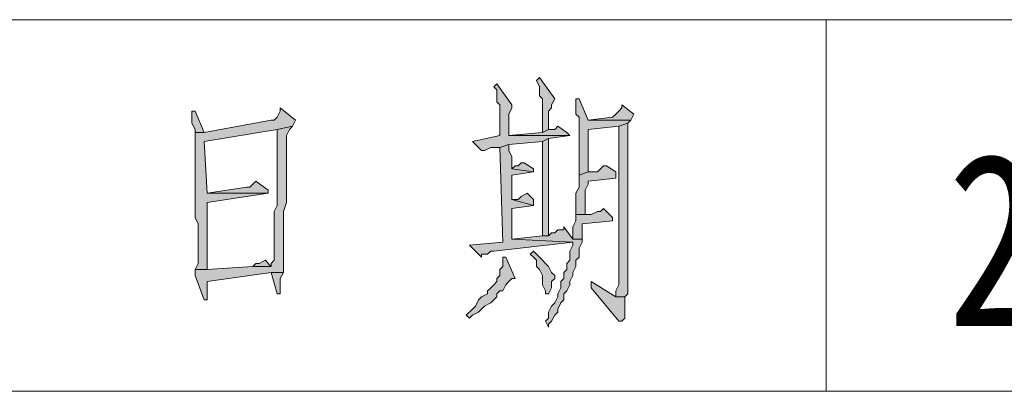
# Model space of a CAD drawing. Extents: x 566443 to 590371, y 3845226 to 3876576.
# Tile 91 of 221: x 586733.89 to 586747.56, y 3853859.71 to 3853864.88. Entities that reach past the tile are written whole.
import ezdxf

# ---------------------------------------------------------------- set-up
doc = ezdxf.new("R2010")
doc.units = 0
doc.layers.get('0').update_dxf_attribs({"linetype": 'CONTINUOUS', "lineweight": 13})
doc.layers.add('C00-00-00', color=7, linetype='CONTINUOUS')
doc.styles.add('图框', font='simfang.ttf', dxfattribs={"width": 0.8})

msp = doc.modelspace()

# ---------------------------------------------------------------- hatches: boundary and pattern name
at = {"layer": 'C00-00-00'}
h = msp.add_hatch(color=256, dxfattribs=at)
h.dxf.hatch_style = 2
h.paths.add_polyline_path([(586740.511, 3853863.986), (586740.468, 3853863.944), (586740.511, 3853863.902), (586740.511, 3853863.732), (586740.553, 3853863.69), (586740.553, 3853863.267), (586740.172, 3853863.182), (586740.299, 3853863.055), (586740.341, 3853863.055), (586740.426, 3853863.097), (586740.553, 3853863.097), (586740.68, 3853863.14), (586741.146, 3853863.182), (586741.23, 3853863.224), (586741.527, 3853863.267), (586740.68, 3853863.267), (586740.68, 3853863.309), (586740.68, 3853863.436), (586740.68, 3853863.478), (586740.68, 3853863.563), (586740.722, 3853863.648), (586740.722, 3853863.69)])
h = msp.add_hatch(color=256, dxfattribs=at)
h.dxf.hatch_style = 2
h.paths.add_polyline_path([(586741.103, 3853864.071), (586741.061, 3853864.029), (586741.103, 3853863.944), (586741.103, 3853863.817), (586741.146, 3853863.775), (586741.146, 3853863.309), (586741.23, 3853863.351), (586741.23, 3853863.605), (586741.273, 3853863.648), (586741.273, 3853863.69), (586741.315, 3853863.775)])
h = msp.add_hatch(color=256, dxfattribs=at)
h.dxf.hatch_style = 2
h.paths.add_polyline_path([(586741.654, 3853863.775), (586741.611, 3853863.775), (586741.611, 3853863.69), (586741.611, 3853863.563), (586741.654, 3853863.521), (586741.654, 3853862.716), (586741.781, 3853862.759), (586741.781, 3853863.309), (586741.781, 3853863.351), (586742.204, 3853863.394), (586742.331, 3853863.436), (586742.373, 3853863.478), (586741.781, 3853863.478)])
h = msp.add_hatch(color=256, dxfattribs=at)
h.dxf.hatch_style = 2
h.paths.add_polyline_path([(586736.32, 3853863.605), (586736.277, 3853863.605), (586736.277, 3853863.563), (586736.277, 3853863.436), (586736.32, 3853863.351), (586736.32, 3853863.309), (586736.447, 3853863.309)])
h = msp.add_hatch(color=256, dxfattribs=at)
h.dxf.hatch_style = 2
h.paths.add_polyline_path([(586737.505, 3853863.648), (586737.505, 3853863.605), (586737.463, 3853863.521), (586737.42, 3853863.478), (586737.378, 3853863.478), (586736.447, 3853863.309), (586736.32, 3853863.309), (586736.32, 3853863.267), (586736.32, 3853862.124), (586736.362, 3853862.039), (586736.362, 3853861.827), (586736.362, 3853861.785), (586736.362, 3853861.489), (586736.32, 3853861.404), (586736.489, 3853861.404), (586736.489, 3853861.446), (586736.489, 3853862.335), (586737.336, 3853862.462), (586736.489, 3853862.462), (586736.447, 3853863.182), (586737.463, 3853863.351), (586737.674, 3853863.394), (586737.717, 3853863.478)])
h = msp.add_hatch(color=256, dxfattribs=at)
h.dxf.hatch_style = 2
h.paths.add_polyline_path([(586742.246, 3853863.69), (586742.246, 3853863.648), (586742.204, 3853863.605), (586742.162, 3853863.563), (586742.119, 3853863.521), (586741.781, 3853863.478), (586742.373, 3853863.478), (586742.416, 3853863.563)])
h = msp.add_hatch(color=256, dxfattribs=at)
h.dxf.hatch_style = 2
h.paths.add_polyline_path([(586742.331, 3853863.436), (586742.204, 3853863.394), (586742.204, 3853861.446), (586742.204, 3853861.192), (586742.162, 3853861.108), (586742.162, 3853861.023), (586742.289, 3853861.023), (586742.331, 3853861.065)])
h = msp.add_hatch(color=256, dxfattribs=at)
h.dxf.hatch_style = 2
h.paths.add_polyline_path([(586737.674, 3853863.394), (586737.463, 3853863.351), (586737.463, 3853862.293), (586737.42, 3853862.208), (586737.42, 3853861.616), (586737.42, 3853861.531), (586737.378, 3853861.489), (586737.378, 3853861.446), (586737.124, 3853861.446), (586736.489, 3853861.404), (586736.32, 3853861.404), (586736.32, 3853861.319), (586736.447, 3853860.981), (586736.489, 3853860.981), (586736.489, 3853861.235), (586737.378, 3853861.362), (586737.547, 3853861.362), (586737.547, 3853861.404), (586737.547, 3853862.208), (586737.59, 3853862.335), (586737.59, 3853863.267), (586737.632, 3853863.351)])
h = msp.add_hatch(color=256, dxfattribs=at)
h.dxf.hatch_style = 2
h.paths.add_polyline_path([(586741.357, 3853863.394), (586741.315, 3853863.351), (586741.23, 3853863.351), (586741.146, 3853863.309), (586740.68, 3853863.267), (586741.527, 3853863.267), (586741.484, 3853863.309)])
h = msp.add_hatch(color=256, dxfattribs=at)
h.dxf.hatch_style = 2
h.paths.add_polyline_path([(586741.23, 3853863.224), (586741.146, 3853863.182), (586741.146, 3853861.87), (586741.23, 3853861.87)])
h = msp.add_hatch(color=256, dxfattribs=at)
h.dxf.hatch_style = 2
h.paths.add_polyline_path([(586740.68, 3853863.14), (586740.553, 3853863.097), (586740.595, 3853861.785), (586740.13, 3853861.743), (586740.299, 3853861.573), (586740.299, 3853861.616), (586740.384, 3853861.616), (586740.426, 3853861.658), (586740.468, 3853861.658), (586741.569, 3853861.785), (586740.722, 3853861.827), (586740.722, 3853862.251), (586741.019, 3853862.293), (586740.722, 3853862.378), (586740.722, 3853862.716), (586741.019, 3853862.759), (586740.722, 3853862.801), (586740.722, 3853862.928), (586740.722, 3853862.97), (586740.68, 3853863.055)])
h = msp.add_hatch(color=256, dxfattribs=at)
h.dxf.hatch_style = 2
h.paths.add_polyline_path([(586740.892, 3853862.886), (586740.849, 3853862.886), (586740.807, 3853862.843), (586740.765, 3853862.843), (586740.722, 3853862.801), (586741.019, 3853862.759), (586741.019, 3853862.801)])
h = msp.add_hatch(color=256, dxfattribs=at)
h.dxf.hatch_style = 2
h.paths.add_polyline_path([(586742.035, 3853862.843), (586741.992, 3853862.843), (586741.95, 3853862.801), (586741.908, 3853862.759), (586741.781, 3853862.759), (586741.654, 3853862.716), (586741.654, 3853862.547), (586741.611, 3853862.462), (586741.611, 3853862.166), (586741.738, 3853862.166), (586741.738, 3853862.505), (586741.781, 3853862.589), (586741.781, 3853862.632), (586742.162, 3853862.674), (586742.162, 3853862.759)])
h = msp.add_hatch(color=256, dxfattribs=at)
h.dxf.hatch_style = 2
h.paths.add_polyline_path([(586737.166, 3853862.632), (586737.124, 3853862.589), (586737.082, 3853862.547), (586737.039, 3853862.547), (586736.489, 3853862.462), (586737.336, 3853862.462), (586737.336, 3853862.505)])
h = msp.add_hatch(color=256, dxfattribs=at)
h.dxf.hatch_style = 2
h.paths.add_polyline_path([(586740.934, 3853862.462), (586740.849, 3853862.42), (586740.807, 3853862.378), (586740.722, 3853862.378), (586741.019, 3853862.293), (586741.019, 3853862.378)])
h = msp.add_hatch(color=256, dxfattribs=at)
h.dxf.hatch_style = 2
h.paths.add_polyline_path([(586741.992, 3853862.251), (586741.95, 3853862.208), (586741.908, 3853862.208), (586741.823, 3853862.166), (586741.611, 3853862.166), (586741.611, 3853862.081), (586741.569, 3853861.997), (586741.569, 3853861.827), (586741.696, 3853861.827), (586741.696, 3853862.039), (586742.119, 3853862.081), (586742.119, 3853862.124)])
h = msp.add_hatch(color=256, dxfattribs=at)
h.dxf.hatch_style = 2
h.paths.add_polyline_path([(586741.442, 3853861.997), (586741.442, 3853861.954), (586741.357, 3853861.954), (586741.315, 3853861.912), (586741.273, 3853861.912), (586741.23, 3853861.87), (586741.146, 3853861.87), (586740.722, 3853861.827), (586741.569, 3853861.785), (586741.569, 3853861.743), (586741.527, 3853861.658), (586741.527, 3853861.531), (586741.484, 3853861.489), (586741.484, 3853861.404), (586741.442, 3853861.362), (586741.442, 3853861.277), (586741.4, 3853861.235), (586741.4, 3853861.15), (586741.357, 3853861.065), (586741.357, 3853861.023), (586741.315, 3853860.938), (586741.273, 3853860.896), (586741.23, 3853860.811), (586741.23, 3853860.727), (586741.188, 3853860.684), (586741.23, 3853860.6), (586741.23, 3853860.642), (586741.273, 3853860.684), (586741.315, 3853860.769), (586741.357, 3853860.811), (586741.357, 3853860.854), (586741.4, 3853860.938), (586741.442, 3853860.981), (586741.442, 3853861.065), (586741.484, 3853861.108), (586741.527, 3853861.192), (586741.527, 3853861.235), (586741.569, 3853861.319), (586741.569, 3853861.362), (586741.611, 3853861.446), (586741.611, 3853861.531), (586741.654, 3853861.573), (586741.654, 3853861.7), (586741.696, 3853861.785), (586741.696, 3853861.827), (586741.569, 3853861.827)])
h = msp.add_hatch(color=256, dxfattribs=at)
h.dxf.hatch_style = 2
h.paths.add_polyline_path([(586741.019, 3853861.658), (586740.976, 3853861.616), (586741.019, 3853861.573), (586741.061, 3853861.531), (586741.061, 3853861.446), (586741.103, 3853861.404), (586741.146, 3853861.319), (586741.146, 3853861.192), (586741.188, 3853861.108), (586741.188, 3853861.065), (586741.23, 3853861.065), (586741.273, 3853861.15), (586741.273, 3853861.235), (586741.315, 3853861.277), (586741.315, 3853861.319), (586741.273, 3853861.362), (586741.23, 3853861.446), (586741.188, 3853861.489), (586741.146, 3853861.531), (586741.103, 3853861.573)])
h = msp.add_hatch(color=256, dxfattribs=at)
h.dxf.hatch_style = 2
h.paths.add_polyline_path([(586737.293, 3853861.531), (586737.209, 3853861.489), (586737.166, 3853861.489), (586737.124, 3853861.446), (586737.378, 3853861.446)])
h = msp.add_hatch(color=256, dxfattribs=at)
h.dxf.hatch_style = 2
h.paths.add_polyline_path([(586740.638, 3853861.573), (586740.595, 3853861.573), (586740.595, 3853861.531), (586740.595, 3853861.446), (586740.553, 3853861.404), (586740.553, 3853861.319), (586740.511, 3853861.277), (586740.511, 3853861.235), (586740.468, 3853861.192), (586740.426, 3853861.15), (586740.384, 3853861.108), (586740.384, 3853861.065), (586740.299, 3853861.023), (586740.257, 3853860.981), (586740.214, 3853860.896), (586740.172, 3853860.854), (586740.087, 3853860.769), (586740.13, 3853860.727), (586740.172, 3853860.769), (586740.257, 3853860.811), (586740.299, 3853860.854), (586740.341, 3853860.896), (586740.426, 3853860.938), (586740.468, 3853860.981), (586740.511, 3853861.023), (586740.511, 3853861.065), (586740.553, 3853861.108), (586740.595, 3853861.108), (586740.638, 3853861.192), (586740.68, 3853861.235), (586740.722, 3853861.277), (586740.765, 3853861.277)])
h = msp.add_hatch(color=256, dxfattribs=at)
h.dxf.hatch_style = 2
h.paths.add_polyline_path([(586737.547, 3853861.362), (586737.378, 3853861.362), (586737.463, 3853861.065), (586737.505, 3853861.065), (586737.505, 3853861.15), (586737.505, 3853861.277)])
h = msp.add_hatch(color=256, dxfattribs=at)
h.dxf.hatch_style = 2
h.paths.add_polyline_path([(586741.823, 3853861.235), (586741.823, 3853861.15), (586742.204, 3853860.684), (586742.246, 3853860.684), (586742.289, 3853860.727), (586742.289, 3853861.023), (586742.162, 3853861.023)])

# ---------------------------------------------------------------- linework, layer by layer
at = {"layer": 'C00-00-00', "lineweight": 0}
for points in [[(586740.511, 3853863.986), (586740.468, 3853863.944), (586740.511, 3853863.902), (586740.511, 3853863.732), (586740.553, 3853863.69), (586740.553, 3853863.267), (586740.172, 3853863.182), (586740.299, 3853863.055), (586740.341, 3853863.055), (586740.426, 3853863.097), (586740.553, 3853863.097), (586740.68, 3853863.14), (586741.146, 3853863.182), (586741.23, 3853863.224), (586741.527, 3853863.267), (586740.68, 3853863.267), (586740.68, 3853863.309), (586740.68, 3853863.436), (586740.68, 3853863.478), (586740.68, 3853863.563), (586740.722, 3853863.648), (586740.722, 3853863.69)], [(586741.103, 3853864.071), (586741.061, 3853864.029), (586741.103, 3853863.944), (586741.103, 3853863.817), (586741.146, 3853863.775), (586741.146, 3853863.309), (586741.23, 3853863.351), (586741.23, 3853863.605), (586741.273, 3853863.648), (586741.273, 3853863.69), (586741.315, 3853863.775)], [(586741.654, 3853863.775), (586741.611, 3853863.775), (586741.611, 3853863.69), (586741.611, 3853863.563), (586741.654, 3853863.521), (586741.654, 3853862.716), (586741.781, 3853862.759), (586741.781, 3853863.309), (586741.781, 3853863.351), (586742.204, 3853863.394), (586742.331, 3853863.436), (586742.373, 3853863.478), (586741.781, 3853863.478)], [(586736.32, 3853863.605), (586736.277, 3853863.605), (586736.277, 3853863.563), (586736.277, 3853863.436), (586736.32, 3853863.351), (586736.32, 3853863.309), (586736.447, 3853863.309)], [(586737.505, 3853863.648), (586737.505, 3853863.605), (586737.463, 3853863.521), (586737.42, 3853863.478), (586737.378, 3853863.478), (586736.447, 3853863.309), (586736.32, 3853863.309), (586736.32, 3853863.267), (586736.32, 3853862.124), (586736.362, 3853862.039), (586736.362, 3853861.827), (586736.362, 3853861.785), (586736.362, 3853861.489), (586736.32, 3853861.404), (586736.489, 3853861.404), (586736.489, 3853861.446), (586736.489, 3853862.335), (586737.336, 3853862.462), (586736.489, 3853862.462), (586736.447, 3853863.182), (586737.463, 3853863.351), (586737.674, 3853863.394), (586737.717, 3853863.478)], [(586742.246, 3853863.69), (586742.246, 3853863.648), (586742.204, 3853863.605), (586742.162, 3853863.563), (586742.119, 3853863.521), (586741.781, 3853863.478), (586742.373, 3853863.478), (586742.416, 3853863.563)], [(586742.331, 3853863.436), (586742.204, 3853863.394), (586742.204, 3853861.446), (586742.204, 3853861.192), (586742.162, 3853861.108), (586742.162, 3853861.023), (586742.289, 3853861.023), (586742.331, 3853861.065)], [(586737.674, 3853863.394), (586737.463, 3853863.351), (586737.463, 3853862.293), (586737.42, 3853862.208), (586737.42, 3853861.616), (586737.42, 3853861.531), (586737.378, 3853861.489), (586737.378, 3853861.446), (586737.124, 3853861.446), (586736.489, 3853861.404), (586736.32, 3853861.404), (586736.32, 3853861.319), (586736.447, 3853860.981), (586736.489, 3853860.981), (586736.489, 3853861.235), (586737.378, 3853861.362), (586737.547, 3853861.362), (586737.547, 3853861.404), (586737.547, 3853862.208), (586737.59, 3853862.335), (586737.59, 3853863.267), (586737.632, 3853863.351)], [(586741.357, 3853863.394), (586741.315, 3853863.351), (586741.23, 3853863.351), (586741.146, 3853863.309), (586740.68, 3853863.267), (586741.527, 3853863.267), (586741.484, 3853863.309)], [(586741.23, 3853863.224), (586741.146, 3853863.182), (586741.146, 3853861.87), (586741.23, 3853861.87)], [(586740.68, 3853863.14), (586740.553, 3853863.097), (586740.595, 3853861.785), (586740.13, 3853861.743), (586740.299, 3853861.573), (586740.299, 3853861.616), (586740.384, 3853861.616), (586740.426, 3853861.658), (586740.468, 3853861.658), (586741.569, 3853861.785), (586740.722, 3853861.827), (586740.722, 3853862.251), (586741.019, 3853862.293), (586740.722, 3853862.378), (586740.722, 3853862.716), (586741.019, 3853862.759), (586740.722, 3853862.801), (586740.722, 3853862.928), (586740.722, 3853862.97), (586740.68, 3853863.055)], [(586740.892, 3853862.886), (586740.849, 3853862.886), (586740.807, 3853862.843), (586740.765, 3853862.843), (586740.722, 3853862.801), (586741.019, 3853862.759), (586741.019, 3853862.801)], [(586742.035, 3853862.843), (586741.992, 3853862.843), (586741.95, 3853862.801), (586741.908, 3853862.759), (586741.781, 3853862.759), (586741.654, 3853862.716), (586741.654, 3853862.547), (586741.611, 3853862.462), (586741.611, 3853862.166), (586741.738, 3853862.166), (586741.738, 3853862.505), (586741.781, 3853862.589), (586741.781, 3853862.632), (586742.162, 3853862.674), (586742.162, 3853862.759)], [(586737.166, 3853862.632), (586737.124, 3853862.589), (586737.082, 3853862.547), (586737.039, 3853862.547), (586736.489, 3853862.462), (586737.336, 3853862.462), (586737.336, 3853862.505)], [(586740.934, 3853862.462), (586740.849, 3853862.42), (586740.807, 3853862.378), (586740.722, 3853862.378), (586741.019, 3853862.293), (586741.019, 3853862.378)], [(586741.992, 3853862.251), (586741.95, 3853862.208), (586741.908, 3853862.208), (586741.823, 3853862.166), (586741.611, 3853862.166), (586741.611, 3853862.081), (586741.569, 3853861.997), (586741.569, 3853861.827), (586741.696, 3853861.827), (586741.696, 3853862.039), (586742.119, 3853862.081), (586742.119, 3853862.124)], [(586741.442, 3853861.997), (586741.442, 3853861.954), (586741.357, 3853861.954), (586741.315, 3853861.912), (586741.273, 3853861.912), (586741.23, 3853861.87), (586741.146, 3853861.87), (586740.722, 3853861.827), (586741.569, 3853861.785), (586741.569, 3853861.743), (586741.527, 3853861.658), (586741.527, 3853861.531), (586741.484, 3853861.489), (586741.484, 3853861.404), (586741.442, 3853861.362), (586741.442, 3853861.277), (586741.4, 3853861.235), (586741.4, 3853861.15), (586741.357, 3853861.065), (586741.357, 3853861.023), (586741.315, 3853860.938), (586741.273, 3853860.896), (586741.23, 3853860.811), (586741.23, 3853860.727), (586741.188, 3853860.684), (586741.23, 3853860.6), (586741.23, 3853860.642), (586741.273, 3853860.684), (586741.315, 3853860.769), (586741.357, 3853860.811), (586741.357, 3853860.854), (586741.4, 3853860.938), (586741.442, 3853860.981), (586741.442, 3853861.065), (586741.484, 3853861.108), (586741.527, 3853861.192), (586741.527, 3853861.235), (586741.569, 3853861.319), (586741.569, 3853861.362), (586741.611, 3853861.446), (586741.611, 3853861.531), (586741.654, 3853861.573), (586741.654, 3853861.7), (586741.696, 3853861.785), (586741.696, 3853861.827), (586741.569, 3853861.827)], [(586741.019, 3853861.658), (586740.976, 3853861.616), (586741.019, 3853861.573), (586741.061, 3853861.531), (586741.061, 3853861.446), (586741.103, 3853861.404), (586741.146, 3853861.319), (586741.146, 3853861.192), (586741.188, 3853861.108), (586741.188, 3853861.065), (586741.23, 3853861.065), (586741.273, 3853861.15), (586741.273, 3853861.235), (586741.315, 3853861.277), (586741.315, 3853861.319), (586741.273, 3853861.362), (586741.23, 3853861.446), (586741.188, 3853861.489), (586741.146, 3853861.531), (586741.103, 3853861.573)], [(586737.293, 3853861.531), (586737.209, 3853861.489), (586737.166, 3853861.489), (586737.124, 3853861.446), (586737.378, 3853861.446)], [(586740.638, 3853861.573), (586740.595, 3853861.573), (586740.595, 3853861.531), (586740.595, 3853861.446), (586740.553, 3853861.404), (586740.553, 3853861.319), (586740.511, 3853861.277), (586740.511, 3853861.235), (586740.468, 3853861.192), (586740.426, 3853861.15), (586740.384, 3853861.108), (586740.384, 3853861.065), (586740.299, 3853861.023), (586740.257, 3853860.981), (586740.214, 3853860.896), (586740.172, 3853860.854), (586740.087, 3853860.769), (586740.13, 3853860.727), (586740.172, 3853860.769), (586740.257, 3853860.811), (586740.299, 3853860.854), (586740.341, 3853860.896), (586740.426, 3853860.938), (586740.468, 3853860.981), (586740.511, 3853861.023), (586740.511, 3853861.065), (586740.553, 3853861.108), (586740.595, 3853861.108), (586740.638, 3853861.192), (586740.68, 3853861.235), (586740.722, 3853861.277), (586740.765, 3853861.277)], [(586737.547, 3853861.362), (586737.378, 3853861.362), (586737.463, 3853861.065), (586737.505, 3853861.065), (586737.505, 3853861.15), (586737.505, 3853861.277)], [(586741.823, 3853861.235), (586741.823, 3853861.15), (586742.204, 3853860.684), (586742.246, 3853860.684), (586742.289, 3853860.727), (586742.289, 3853861.023), (586742.162, 3853861.023)]]:
    msp.add_lwpolyline(points, close=True, dxfattribs=at)
at = {"layer": 'C00-00-00', "lineweight": 15}
for points in [[(586670.364, 3853864.875), (586670.364, 3853864.875), (586759.645, 3853864.875), (586759.645, 3853864.875)], [(586745.083, 3853864.875), (586745.083, 3853864.875), (586745.083, 3853859.711), (586745.083, 3853859.711)], [(586670.364, 3853859.711), (586670.364, 3853859.711), (586759.645, 3853859.711), (586759.645, 3853859.711)]]:
    msp.add_open_spline(points, degree=3, dxfattribs=at)

# ---------------------------------------------------------------- texts
at = {"style": '图框', "width": 0.8}
msp.add_text('2018.12', height=2.4, dxfattribs=at).set_placement((586746.769, 3853860.617))

doc.saveas('drawing.dxf')
